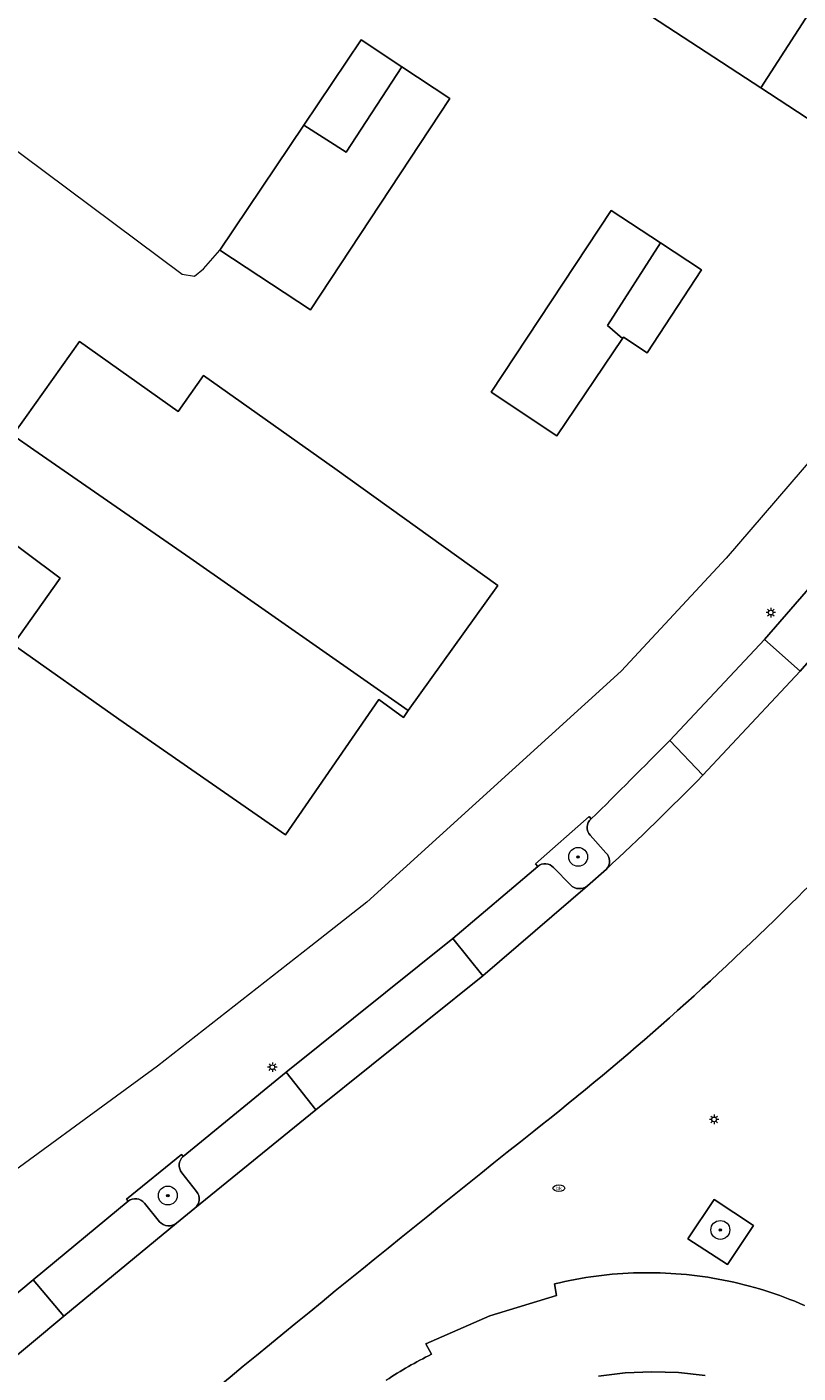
# Model space of a CAD drawing. Header units: metres. Extents: x 187916 to 189411, y 333285 to 334910.
# Tile 95 of 256: x 188222 to 188255, y 334437 to 334494. Entities that reach past the tile are written whole.
import ezdxf
from ezdxf.enums import TextEntityAlignment as Align

# ---------------------------------------------------------------- set-up
doc = ezdxf.new("R2010")
doc.units = ezdxf.units.M
for name, color, linetype, lineweight in [('B-WE-GR-BEPLANTING_CULTUUR_BODEMBEDEKKER-GV', 253, 'Continuous', 15), ('B-WE-GR-BOOM-S', 253, 'Continuous', 15), ('B-WE-GR-GROENVOORZIENING-GV', 253, 'Continuous', 15), ('B-WE-GR-HAAG-G', 253, 'GR-HAAG1-SO', 15), ('B-WE-IE-MEUBILAIR-S', 253, 'Continuous', 15), ('B-WE-OG-BEBOUWING-GV', 253, 'Continuous', 15), ('B-WE-OG-TERREIN_ERF-GV', 253, 'Continuous', 15), ('B-WE-VH-GESLOTENVERHARDING_ASFALT-GV', 253, 'Continuous', 15), ('B-WE-VH-OPENVERHARDING_BETONSTRAATSTEEN-GV', 253, 'Continuous', 15), ('B-WE-VH-OPENVERHARDING_TEGEL-GV', 253, 'Continuous', 15)]:
    doc.layers.add(name, color=color, linetype=linetype, lineweight=lineweight)
doc.styles.add('NLCS-ISO', font='NLCS-ISO.ttf')
doc.linetypes.add('GR-HAAG1-SO', pattern='A,6,[176,NLCS.SHX,S=0.125,R=0,X=0,Y=0],-2', length=8)

# ---------------------------------------------------------------- blocks, each defined once
blk = doc.blocks.new('SIE-MEUBILAIR_PAAL_LICHTMAST-SO')
for points in [[(-0.62, 0), (-1, 0)], [(-0.71, 0.71), (-0.44, 0.44)], [(0, 1), (0, 0.62)], [(0.44, 0.44), (0.71, 0.71)], [(1, 0), (0.62, 0)], [(-0.71, -0.71), (-0.44, -0.44)], [(0, -0.62), (0, -1)], [(0.44, -0.44), (0.71, -0.71)]]:
    blk.add_lwpolyline(points)
blk.add_circle((0, 0), 0.5)
blk = doc.blocks.new('SIE-MEUBILAIR_PUT_BRANDKRAAN-SO')
blk.add_ellipse((0, 0), major_axis=(1.25, 0), ratio=0.54)
at = {"style": 'NLCS-ISO'}
blk.add_text('bk', height=0.75, dxfattribs=at).set_placement((0.03, 0), align=Align.MIDDLE_CENTER)
blk = doc.blocks.new('SGR-BOOM_GBKN-SO')
at = {"linetype": 'ByBlock', "lineweight": 18}
h = blk.add_hatch(color=0, dxfattribs=at)
h.dxf.hatch_style = 1
edge = h.paths.add_edge_path()
edge.add_arc((0, 0), 0.25, 0, 360)
at = {"color": 0, "linetype": 'ByBlock', "lineweight": 18}
for radius in [2, 0.25]:
    blk.add_circle((0, 0), radius, dxfattribs=at)
at = {"color": 0, "linetype": 'ByBlock', "lineweight": 18, "style": 'NLCS-ISO'}
blk.add_attdef('SOORT', (2.5, 0), '', height=1.5, dxfattribs=at)
blk = doc.blocks.new('DTM')
at = {"layer": 'B-WE-GR-BEPLANTING_CULTUUR_BODEMBEDEKKER-GV', "ltscale": 0.2, "flags": 128}
for points in [[(188245.798, 334460.072), (188245.707, 334460.174), (188243.444, 334458.17), (188243.535, 334458.067)], [(188246.42, 334458.642), (188245.757, 334459.382)], [(188244.209, 334458.017), (188244.921, 334457.283)], [(188245.637, 334457.251), (188246.441, 334457.956)], [(188228.53, 334445.796), (188228.463, 334445.879), (188226.132, 334443.992), (188226.201, 334443.907)], [(188229.1, 334444.321), (188228.478, 334445.109)], [(188226.89, 334443.818), (188227.531, 334443.039)], [(188228.254, 334442.977), (188229.032, 334443.616)]]:
    blk.add_lwpolyline(points, dxfattribs=at)
for points in [[(188245.757, 334459.382, -0.436242), (188245.798, 334460.072)], [(188243.535, 334458.067, -0.403541), (188244.209, 334458.017)], [(188246.441, 334457.956, 0.41542), (188246.42, 334458.642)], [(188244.921, 334457.283, 0.393697), (188245.637, 334457.251)], [(188228.478, 334445.109, -0.410443), (188228.53, 334445.796)], [(188226.201, 334443.907, -0.428322), (188226.89, 334443.818)], [(188229.032, 334443.616, 0.410951), (188229.1, 334444.321)], [(188227.531, 334443.039, 0.390138), (188228.254, 334442.977)]]:
    blk.add_lwpolyline(points, format="xyb", dxfattribs=at)
at = {"layer": 'B-WE-GR-GROENVOORZIENING-GV', "ltscale": 0.2, "flags": 128}
blk.add_lwpolyline([(188252.668, 334442.88), (188250.999, 334443.974), (188249.892, 334442.319), (188251.561, 334441.226)], close=True, dxfattribs=at)
at = {"layer": 'B-WE-GR-HAAG-G', "ltscale": 0.2, "flags": 128}
blk.add_lwpolyline([(188220.752, 334488.877), (188228.483, 334483.12), (188229.009, 334483.039), (188229.39, 334483.347), (188230.09, 334484.136)], dxfattribs=at)
at = {"layer": 'B-WE-OG-BEBOUWING-GV', "ltscale": 0.2, "flags": 128}
for points in [[(188252.973, 334490.997), (188258.171, 334499.046), (188252.625, 334502.65), (188247.381, 334494.651)], [(188258.171, 334499.046), (188252.973, 334490.997), (188261.433, 334485.47), (188265.718, 334492.029), (188265.251, 334494.444)], [(188233.643, 334489.426), (188235.427, 334488.282), (188237.779, 334491.888), (188236.058, 334493.022)], [(188237.779, 334491.888), (188235.427, 334488.282), (188233.643, 334489.426), (188230.09, 334484.136), (188233.914, 334481.614), (188239.819, 334490.543)], [(188248.738, 334484.439), (188246.642, 334485.809), (188241.571, 334478.124), (188244.351, 334476.276), (188247.128, 334480.398), (188246.486, 334480.952)], [(188247.128, 334480.398), (188247.162, 334480.449), (188248.171, 334479.789), (188250.47, 334483.306), (188248.738, 334484.439), (188246.486, 334480.952)], [(188238.056, 334464.661), (188241.851, 334469.954), (188234.956, 334474.896), (188229.395, 334478.837), (188228.316, 334477.313), (188224.139, 334480.274), (188221.862, 334477.06), (188221.33, 334476.31), (188222.21, 334475.686), (188228.81, 334471.117)], [(188238.056, 334464.661), (188228.81, 334471.117), (188222.21, 334475.686), (188221.33, 334476.31), (188219.211, 334473.321), (188220.353, 334472.468), (188223.321, 334470.258), (188221.339, 334467.459), (188225.814, 334464.291), (188232.856, 334459.409), (188236.818, 334465.122), (188237.849, 334464.371)]]:
    blk.add_lwpolyline(points, close=True, dxfattribs=at)
blk.add_lwpolyline([(188250.624, 334436.54), (188249.498, 334436.659), (188248.365, 334436.694), (188247.234, 334436.644), (188246.109, 334436.51)], dxfattribs=at)
at = {"layer": 'B-WE-OG-TERREIN_ERF-GV', "ltscale": 0.2, "flags": 128}
for points in [[(188258.171, 334499.046), (188265.251, 334494.444), (188265.718, 334492.029), (188261.433, 334485.47), (188252.973, 334490.997), (188247.381, 334494.651), (188241.912, 334498.225), (188233.568, 334503.676), (188236.925, 334508.535), (188239.297, 334507.017), (188239.805, 334507.742), (188241.505, 334510.334), (188242.051, 334509.981), (188242.35, 334510.443), (188244.953, 334508.759), (188244.654, 334508.297), (188247.367, 334506.541), (188247.157, 334506.203), (188252.625, 334502.65)], [(188233.643, 334489.426), (188236.058, 334493.022), (188237.779, 334491.888), (188239.819, 334490.543), (188233.914, 334481.614), (188230.09, 334484.136)], [(188248.738, 334484.439), (188250.47, 334483.306), (188248.171, 334479.789), (188247.162, 334480.449), (188247.128, 334480.398), (188244.351, 334476.276), (188241.571, 334478.124), (188246.642, 334485.809)], [(188221.33, 334476.31), (188221.862, 334477.06), (188224.139, 334480.274), (188228.316, 334477.313), (188229.395, 334478.837), (188234.956, 334474.896), (188241.851, 334469.954), (188238.056, 334464.661), (188237.849, 334464.371), (188236.818, 334465.122), (188232.856, 334459.409), (188225.814, 334464.291), (188221.339, 334467.459), (188223.321, 334470.258), (188220.353, 334472.468), (188219.211, 334473.321)]]:
    blk.add_lwpolyline(points, close=True, dxfattribs=at)
for points in [[(188247.81, 334440.878, 0.054337), (188244.241, 334440.408)], [(188251.396, 334440.57, 0.054637), (188247.81, 334440.878)], [(188254.832, 334439.497, 0.054391), (188251.396, 334440.57)], [(188239.036, 334437.429, 0.031996), (188237.129, 334436.336)]]:
    blk.add_lwpolyline(points, format="xyb", dxfattribs=at)
for points in [[(188244.241, 334440.408), (188244.326, 334439.919), (188241.505, 334439.06), (188238.803, 334437.879), (188239.036, 334437.429)], [(188246.109, 334436.51), (188247.234, 334436.644), (188248.365, 334436.694), (188249.498, 334436.659), (188250.624, 334436.54)]]:
    blk.add_lwpolyline(points, dxfattribs=at)
at = {"layer": 'B-WE-VH-GESLOTENVERHARDING_ASFALT-GV', "ltscale": 0.2, "flags": 128}
for points in [[(188258.033, 334470.211), (188254.643, 334466.319), (188250.528, 334461.927)], [(188246.441, 334457.956), (188245.637, 334457.251), (188241.209, 334453.444), (188234.149, 334447.773), (188229.032, 334443.616), (188228.254, 334442.977), (188223.482, 334439.041), (188216.456, 334433.185), (188212.505, 334429.734), (188212.428, 334429.666)]]:
    blk.add_lwpolyline(points, dxfattribs=at)
for points in [[(188250.528, 334461.927, -0.012411), (188246.441, 334457.956)], [(188254.554, 334456.785, 0.009433), (188257.993, 334460.348)], [(188243.369, 334446.87, 0.029575), (188254.554, 334456.785)], [(188225.541, 334432.337, -0.005656), (188243.369, 334446.87)]]:
    blk.add_lwpolyline(points, format="xyb", dxfattribs=at)
at = {"layer": 'B-WE-VH-OPENVERHARDING_BETONSTRAATSTEEN-GV', "ltscale": 0.2, "flags": 128}
for points in [[(188253.139, 334467.669), (188254.643, 334466.319), (188258.033, 334470.211), (188256.481, 334471.509)], [(188254.643, 334466.319), (188253.139, 334467.669), (188249.128, 334463.396), (188250.528, 334461.927)], [(188241.209, 334453.444), (188239.947, 334455.012), (188232.885, 334449.357), (188234.149, 334447.773)], [(188215.134, 334434.683), (188216.456, 334433.185), (188223.482, 334439.041), (188222.191, 334440.584)]]:
    blk.add_lwpolyline(points, close=True, dxfattribs=at)
for points in [[(188249.128, 334463.396, -0.003006), (188245.798, 334460.072)], [(188246.441, 334457.956, 0.012411), (188250.528, 334461.927)], [(188245.798, 334460.072, 0.436242), (188245.757, 334459.382)], [(188244.209, 334458.017, 0.403541), (188243.535, 334458.067)], [(188246.42, 334458.642, -0.41542), (188246.441, 334457.956)], [(188245.637, 334457.251, -0.393697), (188244.921, 334457.283)], [(188228.53, 334445.796, 0.410443), (188228.478, 334445.109)], [(188226.89, 334443.818, 0.428322), (188226.201, 334443.907)], [(188229.1, 334444.321, -0.410951), (188229.032, 334443.616)], [(188228.254, 334442.977, -0.390138), (188227.531, 334443.039)]]:
    blk.add_lwpolyline(points, format="xyb", dxfattribs=at)
for points in [[(188250.528, 334461.927), (188249.128, 334463.396)], [(188245.757, 334459.382), (188246.42, 334458.642)], [(188243.535, 334458.067), (188239.947, 334455.012), (188241.209, 334453.444), (188245.637, 334457.251)], [(188244.921, 334457.283), (188244.209, 334458.017)], [(188234.149, 334447.773), (188232.885, 334449.357), (188228.53, 334445.796)], [(188229.032, 334443.616), (188234.149, 334447.773)], [(188228.478, 334445.109), (188229.1, 334444.321)], [(188226.201, 334443.907), (188222.191, 334440.584)], [(188227.531, 334443.039), (188226.89, 334443.818)], [(188222.191, 334440.584), (188223.482, 334439.041), (188228.254, 334442.977)]]:
    blk.add_lwpolyline(points, dxfattribs=at)
at = {"layer": 'B-WE-VH-OPENVERHARDING_TEGEL-GV', "ltscale": 0.2, "flags": 128}
for points in [[(188257.213, 334478.429), (188255.531, 334476.211), (188255.765, 334476.058), (188251.511, 334471.104), (188247.062, 334466.323), (188236.301, 334456.552), (188233.934, 334454.698), (188227.449, 334449.624), (188219.494, 334443.809)], [(188249.128, 334463.396), (188253.139, 334467.669), (188256.481, 334471.509)], [(188208.383, 334426.002), (188206.89, 334427.603), (188211.75, 334431.888), (188211.818, 334431.811), (188215.134, 334434.683), (188222.191, 334440.584), (188226.201, 334443.907), (188226.132, 334443.992), (188228.463, 334445.879), (188228.53, 334445.796), (188232.885, 334449.357), (188239.947, 334455.012), (188243.535, 334458.067), (188243.444, 334458.17), (188245.707, 334460.174), (188245.798, 334460.072)], [(188239.036, 334437.429), (188238.803, 334437.879), (188241.505, 334439.06), (188244.326, 334439.919), (188244.241, 334440.408)]]:
    blk.add_lwpolyline(points, dxfattribs=at)
for points in [[(188245.798, 334460.072, 0.003006), (188249.128, 334463.396)], [(188254.554, 334456.785, -0.029575), (188243.369, 334446.87)], [(188243.369, 334446.87, 0.005656), (188225.541, 334432.337)], [(188244.241, 334440.408, -0.054337), (188247.81, 334440.878)], [(188247.81, 334440.878, -0.054637), (188251.396, 334440.57)], [(188251.396, 334440.57, -0.054391), (188254.832, 334439.497)], [(188237.129, 334436.336, -0.031996), (188239.036, 334437.429)]]:
    blk.add_lwpolyline(points, format="xyb", dxfattribs=at)
blk.add_lwpolyline([(188252.668, 334442.88), (188251.561, 334441.226), (188249.892, 334442.319), (188250.999, 334443.974)], close=True, dxfattribs=at)
at = {"layer": 'B-WE-GR-BOOM-S', "xscale": 0.2, "yscale": 0.2, "zscale": 0.2}
for p in [(188245.246, 334458.47), (188227.883, 334444.146), (188251.263, 334442.69)]:
    blk.add_blockref('SGR-BOOM_GBKN-SO', p, dxfattribs=at)
at = {"layer": 'B-WE-IE-MEUBILAIR-S', "xscale": 0.2, "yscale": 0.2, "zscale": 0.2}
for name, p in [('SIE-MEUBILAIR_PAAL_LICHTMAST-SO', (188253.4, 334468.801)), ('SIE-MEUBILAIR_PAAL_LICHTMAST-SO', (188232.307, 334449.573)), ('SIE-MEUBILAIR_PAAL_LICHTMAST-SO', (188251.001, 334447.367)), ('SIE-MEUBILAIR_PUT_BRANDKRAAN-SO', (188244.43, 334444.458))]:
    blk.add_blockref(name, p, dxfattribs=at)

msp = doc.modelspace()

# ---------------------------------------------------------------- block references
msp.add_blockref('DTM', (0, 0))

doc.saveas('drawing.dxf')
